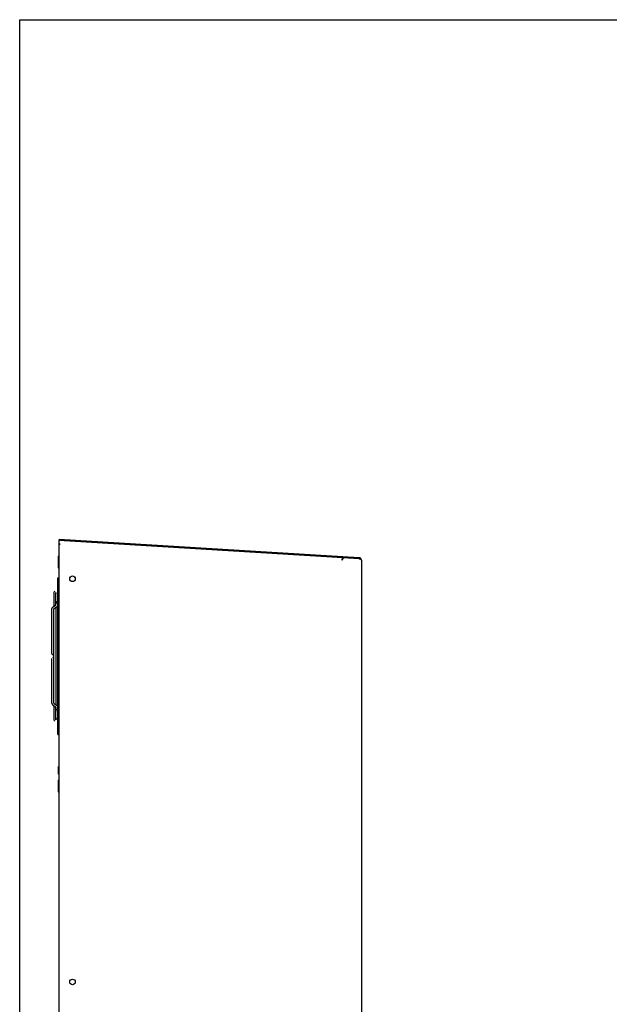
# Model space of a CAD drawing. Header units: inches. Extents: x 0 to 106, y 0 to 69.
# Tile 4 of 8: x 0 to 21, y 34 to 69. Entities that reach past the tile are written whole.
import ezdxf

# ---------------------------------------------------------------- set-up
doc = ezdxf.new("R2010")
doc.units = ezdxf.units.IN
doc.header["$LTSCALE"] = 5.84375
doc.header["$MEASUREMENT"] = 0
doc.layers.get('0').update_dxf_attribs({"linetype": 'CONTINUOUS'})

msp = doc.modelspace()

# ---------------------------------------------------------------- linework, layer by layer
at = {"color": 7, "linetype": 'Continuous'}
for p, q in [((0, 0), (0, 68.75)), ((0, 68.75), (106.25, 68.75)), ((1.3831, 50.4806), (1.3807, 50.4413)), ((11.9367, 49.7957), (1.3807, 50.4413)), ((11.9391, 49.835), (1.3831, 50.4806)), ((1.3831, 50.3259), (1.3831, 50.3623)), ((1.4225, 50.3032), (1.3831, 50.3259)), ((1.3831, 50.318), (1.3845, 50.3251)), ((1.3831, 17.9361), (1.3831, 50.318)), ((1.4225, 50.3032), (1.3831, 50.3032)), ((1.3516, 49.8928), (1.3516, 49.4833)), ((1.3516, 49.8928), (1.3831, 49.8928)), ((1.3516, 49.6881), (1.3831, 49.6881)), ((11.34, 49.7533), (11.3447, 49.8301)), ((11.34, 49.7533), (11.3902, 49.8291)), ((11.9496, 49.7909), (11.9343, 49.7958)), ((11.9367, 49.7957), (11.9391, 49.835)), ((11.9644, 49.7859), (11.9496, 49.7909)), ((12.013, 49.7564), (12.013, 17.877)), ((1.3516, 49.4833), (1.3831, 49.4833)), ((1.3437, 43.6224), (1.3437, 49.1342)), ((1.3437, 49.1342), (1.3831, 49.1342)), ((1.2021, 48.6184), (1.2021, 48.1258)), ((1.2731, 48.1854), (1.273, 48.6184)), ((1.3437, 48.6617), (1.3831, 48.6617)), ((1.1765, 48.1082), (1.2587, 48.1646)), ((1.1313, 46.4649), (1.1313, 48.0291)), ((1.2021, 44.7263), (1.2021, 48.0291)), ((1.2166, 48.0498), (1.2988, 48.1062)), ((1.273, 48.0885), (1.273, 44.668)), ((1.1311, 44.7276), (1.1311, 46.2918)), ((1.1659, 44.6565), (1.1763, 44.6485)), ((1.2165, 44.7069), (1.2986, 44.6504)), ((1.1763, 44.6485), (1.2585, 44.592)), ((1.2021, 44.6307), (1.2021, 44.1381)), ((1.273, 44.1381), (1.273, 44.5713)), ((1.3084, 44.1716), (1.3132, 44.1719)), ((1.3437, 44.0948), (1.3831, 44.0948)), ((1.3437, 43.6224), (1.3831, 43.6224)), ((1.3595, 42.503), (1.3595, 42.2274)), ((1.3634, 42.503), (1.3595, 42.503)), ((1.3634, 42.2274), (1.3595, 42.2274)), ((1.3634, 42.2274), (1.3634, 42.503)), ((1.3831, 42.5011), (1.3634, 42.503)), ((1.3831, 42.2294), (1.3634, 42.2274)), ((1.3516, 42.0188), (1.3516, 41.6093)), ((1.3516, 42.0188), (1.3831, 42.0188)), ((1.3516, 41.8141), (1.3831, 41.8141)), ((1.3516, 41.6093), (1.3831, 41.6093))]:
    msp.add_line(p, q, dxfattribs=at)
for points in [[(1.3831, 50.3623), (1.3834, 50.3775), (1.3839, 50.4058)], [(1.3839, 50.4058), (1.3841, 50.4177), (1.3841, 50.4276), (1.3839, 50.4349)], [(12.013, 49.7564), (12.0116, 49.7612), (12.0072, 49.766), (12.0001, 49.771), (11.9902, 49.7759), (11.9782, 49.7809), (11.9644, 49.7859)], [(1.2587, 48.1646), (1.2633, 48.1682), (1.267, 48.1719), (1.2699, 48.1756), (1.2718, 48.1791), (1.2728, 48.1824), (1.2731, 48.1854)], [(1.3086, 48.2422), (1.3024, 48.2426), (1.2964, 48.2437), (1.2908, 48.2456), (1.2858, 48.2481), (1.2814, 48.2512), (1.2779, 48.2548), (1.2753, 48.2587), (1.2737, 48.2629), (1.2731, 48.2673)], [(1.2988, 48.1062), (1.3093, 48.1143), (1.3184, 48.1231), (1.3262, 48.1326), (1.3327, 48.1426), (1.3376, 48.1529), (1.3412, 48.1636), (1.3433, 48.1745), (1.3437, 48.181)], [(1.3437, 48.265), (1.3435, 48.2629), (1.3419, 48.2587), (1.3393, 48.2548), (1.3357, 48.2512), (1.3313, 48.2481), (1.3263, 48.2456), (1.3207, 48.2437), (1.3147, 48.2426), (1.3086, 48.2422)], [(1.1313, 48.0291), (1.132, 48.0399), (1.1341, 48.0507), (1.1376, 48.0614), (1.1426, 48.0718), (1.149, 48.0818), (1.1568, 48.0913), (1.166, 48.1001), (1.1765, 48.1082)], [(1.2021, 48.0291), (1.2024, 48.032), (1.2035, 48.0353), (1.2054, 48.0388), (1.2082, 48.0425), (1.212, 48.0462), (1.2166, 48.0498)], [(1.1311, 44.7276), (1.1318, 44.7168), (1.1339, 44.7059), (1.1374, 44.6953), (1.1424, 44.6849), (1.1488, 44.6748), (1.1567, 44.6653), (1.1659, 44.6565)], [(1.202, 44.7276), (1.2023, 44.7246), (1.2034, 44.7214), (1.2053, 44.7178), (1.2081, 44.7141), (1.2119, 44.7104), (1.2165, 44.7069)], [(1.2986, 44.6504), (1.3091, 44.6424), (1.3183, 44.6336), (1.3261, 44.6241), (1.3325, 44.6141), (1.3375, 44.6037), (1.341, 44.5931), (1.3432, 44.5822), (1.3437, 44.5735)], [(1.2585, 44.592), (1.2631, 44.5885), (1.2669, 44.5848), (1.2697, 44.5811), (1.2716, 44.5775), (1.2727, 44.5743), (1.273, 44.5713)], [(1.273, 44.4894), (1.2735, 44.4937), (1.2751, 44.4979), (1.2777, 44.5019), (1.2813, 44.5055), (1.2856, 44.5086), (1.2907, 44.5111), (1.2963, 44.5129), (1.3023, 44.514), (1.3084, 44.5144)], [(1.3084, 44.5144), (1.3146, 44.514), (1.3205, 44.5129), (1.3261, 44.5111), (1.3312, 44.5086), (1.3356, 44.5055), (1.3391, 44.5019), (1.3417, 44.4979), (1.3433, 44.4937), (1.3437, 44.4905)], [(1.273, 44.207), (1.2735, 44.2008), (1.2752, 44.1947), (1.2779, 44.189), (1.2816, 44.1839), (1.2861, 44.1795), (1.2914, 44.176), (1.2971, 44.1734), (1.3032, 44.172), (1.3084, 44.1716)], [(1.3132, 44.1719), (1.3194, 44.1733), (1.3252, 44.1758), (1.3305, 44.1793), (1.3351, 44.1837), (1.3388, 44.1888), (1.3416, 44.1946), (1.3433, 44.2007), (1.3436, 44.2039)]]:
    msp.add_lwpolyline(points, dxfattribs=at)
for centre in [(1.8555, 49.0975), (1.8555, 34.9243)]:
    msp.add_circle(centre, 0.0984, dxfattribs=at)
for centre, radius, start, end in [((1.4618, 50.318), 0.0787, 174.24471, 180), ((11.9343, 49.7564), 0.0787, 0, 86.50005), ((1.2376, 48.6184), 0.0354, 90, 180), ((1.3086, 48.5495), 0.0354, 5.27575, 90), ((1.3086, 48.333), 0.0354, 270, 354.72425), ((1.1667, 46.4649), 0.0354, 180, 270), ((1.1665, 46.2918), 0.0354, 0, 90), ((1.3084, 44.4237), 0.0354, 2.63522, 90), ((1.2376, 44.1381), 0.0354, 180, 270), ((1.3084, 44.2071), 0.0354, 270, 357.36478)]:
    msp.add_arc(centre, radius, start, end, dxfattribs=at)

doc.saveas('drawing.dxf')
